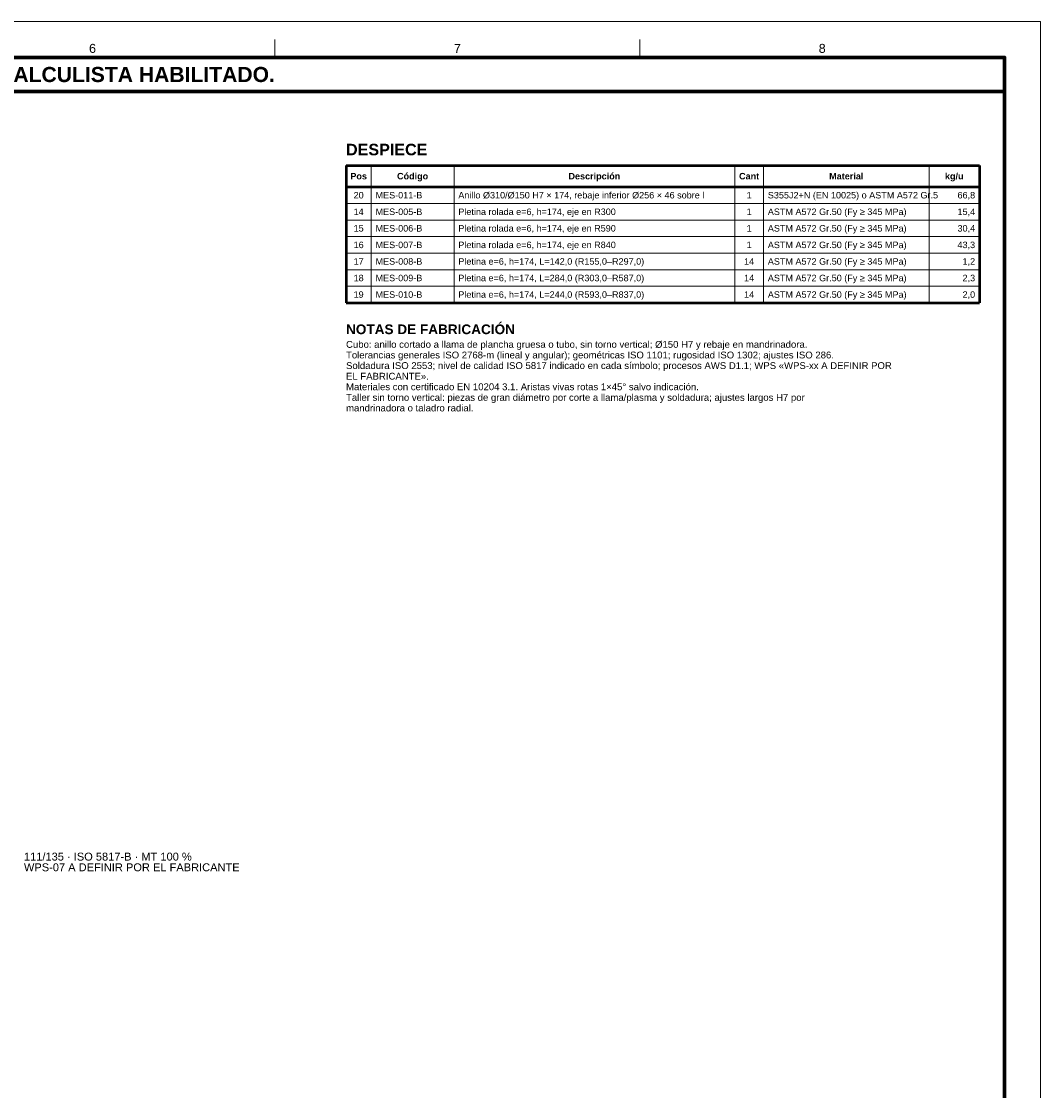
# Model space of a CAD drawing. Header units: millimetres. Extents: x 0 to 841, y 0 to 594.
# Tile 5 of 5: x 558 to 841, y 297 to 594. Entities that reach past the tile are written whole.
import ezdxf
from ezdxf.enums import TextEntityAlignment as Align

# ---------------------------------------------------------------- set-up
doc = ezdxf.new("R2010")
doc.units = ezdxf.units.MM
for name, color, linetype, lineweight in [('FINA', 7, 'CONTINUOUS', 18), ('MARCO', 7, 'CONTINUOUS', 70), ('TXT', 7, 'CONTINUOUS', 25), ('VIS', 7, 'CONTINUOUS', 50)]:
    doc.layers.add(name, color=color, linetype=linetype, lineweight=lineweight)
doc.styles.add('STD', font='LiberationSans-Regular.ttf')
doc.styles.add('STDB', font='LiberationSans-Bold.ttf')

msp = doc.modelspace()

# ---------------------------------------------------------------- linework, layer by layer
at = {"layer": 'FINA'}
for p, q in [((628.25, 584), (628.25, 589)), ((729.62, 584), (729.62, 589)), ((655, 554), (655, 515.82)), ((678, 554), (678, 515.82)), ((756, 554), (756, 515.82)), ((764, 554), (764, 515.82)), ((810, 554), (810, 515.82)), ((648, 543.42), (824, 543.42)), ((648, 538.82), (824, 538.82)), ((648, 534.22), (824, 534.22)), ((648, 529.62), (824, 529.62)), ((648, 525.02), (824, 525.02)), ((648, 520.42), (824, 520.42))]:
    msp.add_line(p, q, dxfattribs=at)
msp.add_lwpolyline([(0, 0), (841, 0), (841, 594), (0, 594)], close=True, dxfattribs=at)
at = {"layer": 'MARCO'}
for points in [[(20, 10), (831, 10), (831, 584), (20, 584)], [(20, 574.5), (831, 574.5), (831, 584), (20, 584)]]:
    msp.add_lwpolyline(points, close=True, dxfattribs=at)
at = {"layer": 'VIS'}
for p, q in [((648, 554), (824, 554)), ((648, 554), (648, 515.82)), ((824, 554), (824, 515.82)), ((648, 548.02), (824, 548.02)), ((648, 515.82), (824, 515.82))]:
    msp.add_line(p, q, dxfattribs=at)

# ---------------------------------------------------------------- texts
at = {"layer": 'TXT'}
for s, height, style, p in [('6', 2.5, 'STD', (577.56, 586.5)), ('7', 2.5, 'STD', (678.94, 586.5)), ('8', 2.5, 'STD', (780.31, 586.5)), ('ESTOS PLANOS NO SON VÁLIDOS PARA FABRICACIÓN HASTA SU REVISIÓN Y APROBACIÓN POR UN INGENIERO CALCULISTA HABILITADO.', 4.2, 'STDB', (425.5, 579.25)), ('Pos', 1.8, 'STDB', (651.5, 551.01)), ('Código', 1.8, 'STDB', (666.5, 551.01)), ('Descripción', 1.8, 'STDB', (717, 551.01)), ('Cant', 1.8, 'STDB', (760, 551.01)), ('Material', 1.8, 'STDB', (787, 551.01)), ('kg/u', 1.8, 'STDB', (817, 551.01)), ('20', 1.8, 'STD', (651.5, 545.72)), ('1', 1.8, 'STD', (760, 545.72)), ('14', 1.8, 'STD', (651.5, 541.12)), ('1', 1.8, 'STD', (760, 541.12)), ('15', 1.8, 'STD', (651.5, 536.52)), ('1', 1.8, 'STD', (760, 536.52)), ('16', 1.8, 'STD', (651.5, 531.92)), ('1', 1.8, 'STD', (760, 531.92)), ('17', 1.8, 'STD', (651.5, 527.32)), ('14', 1.8, 'STD', (760, 527.32)), ('18', 1.8, 'STD', (651.5, 522.72)), ('14', 1.8, 'STD', (760, 522.72)), ('19', 1.8, 'STD', (651.5, 518.12)), ('14', 1.8, 'STD', (760, 518.12))]:
    msp.add_text(s, height=height, dxfattribs=dict(at, style=style)).set_placement(p, align=Align.MIDDLE_CENTER)
for s, height, style, p in [('DESPIECE', 3.2, 'STDB', (648, 560)), ('NOTAS DE FABRICACIÓN', 2.7, 'STDB', (648, 509.82)), ('Cubo: anillo cortado a llama de plancha gruesa o tubo, sin torno vertical; Ø150 H7 y rebaje en mandrinadora.', 1.9, 'STD', (648, 505.23)), ('Tolerancias generales ISO 2768-m (lineal y angular); geométricas ISO 1101; rugosidad ISO 1302; ajustes ISO 286.', 1.9, 'STD', (648, 502.28)), ('Soldadura ISO 2553; nivel de calidad ISO 5817 indicado en cada símbolo; procesos AWS D1.1; WPS «WPS-xx A DEFINIR POR', 1.9, 'STD', (648, 499.34)), ('EL FABRICANTE».', 1.9, 'STD', (648, 496.39)), ('Materiales con certificado EN 10204 3.1. Aristas vivas rotas 1×45° salvo indicación.', 1.9, 'STD', (648, 493.45)), ('Taller sin torno vertical: piezas de gran diámetro por corte a llama/plasma y soldadura; ajustes largos H7 por', 1.9, 'STD', (648, 490.5)), ('mandrinadora o taladro radial.', 1.9, 'STD', (648, 487.56))]:
    msp.add_text(s, height=height, dxfattribs=dict(at, style=style)).set_placement(p, align=Align.TOP_LEFT)
at = {"layer": 'TXT', "style": 'STD'}
for s, height, p in [('MES-011-B', 1.8, (656.2, 545.72)), ('Anillo Ø310/Ø150 H7 × 174, rebaje inferior Ø256 × 46 sobre l', 1.8, (679.2, 545.72)), ('S355J2+N (EN 10025) o ASTM A572 Gr.5', 1.8, (765.2, 545.72)), ('MES-005-B', 1.8, (656.2, 541.12)), ('Pletina rolada e=6, h=174, eje en R300', 1.8, (679.2, 541.12)), ('ASTM A572 Gr.50 (Fy ≥ 345 MPa)', 1.8, (765.2, 541.12)), ('Pletina rolada e=6, h=174, eje en R590', 1.8, (679.2, 536.52)), ('ASTM A572 Gr.50 (Fy ≥ 345 MPa)', 1.8, (765.2, 536.52)), ('MES-006-B', 1.8, (656.2, 536.52)), ('MES-007-B', 1.8, (656.2, 531.92)), ('Pletina rolada e=6, h=174, eje en R840', 1.8, (679.2, 531.92)), ('ASTM A572 Gr.50 (Fy ≥ 345 MPa)', 1.8, (765.2, 531.92)), ('MES-008-B', 1.8, (656.2, 527.32)), ('Pletina e=6, h=174, L=142,0 (R155,0–R297,0)', 1.8, (679.2, 527.32)), ('ASTM A572 Gr.50 (Fy ≥ 345 MPa)', 1.8, (765.2, 527.32)), ('MES-009-B', 1.8, (656.2, 522.72)), ('Pletina e=6, h=174, L=284,0 (R303,0–R587,0)', 1.8, (679.2, 522.72)), ('ASTM A572 Gr.50 (Fy ≥ 345 MPa)', 1.8, (765.2, 522.72)), ('MES-010-B', 1.8, (656.2, 518.12)), ('Pletina e=6, h=174, L=244,0 (R593,0–R837,0)', 1.8, (679.2, 518.12)), ('ASTM A572 Gr.50 (Fy ≥ 345 MPa)', 1.8, (765.2, 518.12)), ('111/135 · ISO 5817-B · MT 100 %', 2.2, (558.5, 362)), ('WPS-07 A DEFINIR POR EL FABRICANTE', 2.2, (558.5, 359.03))]:
    msp.add_text(s, height=height, dxfattribs=at).set_placement(p, align=Align.MIDDLE_LEFT)
for s, p in [('66,8', (822.8, 545.72)), ('15,4', (822.8, 541.12)), ('30,4', (822.8, 536.52)), ('43,3', (822.8, 531.92)), ('1,2', (822.8, 527.32)), ('2,3', (822.8, 522.72)), ('2,0', (822.8, 518.12))]:
    msp.add_text(s, height=1.8, dxfattribs=at).set_placement(p, align=Align.MIDDLE_RIGHT)

doc.saveas('drawing.dxf')
